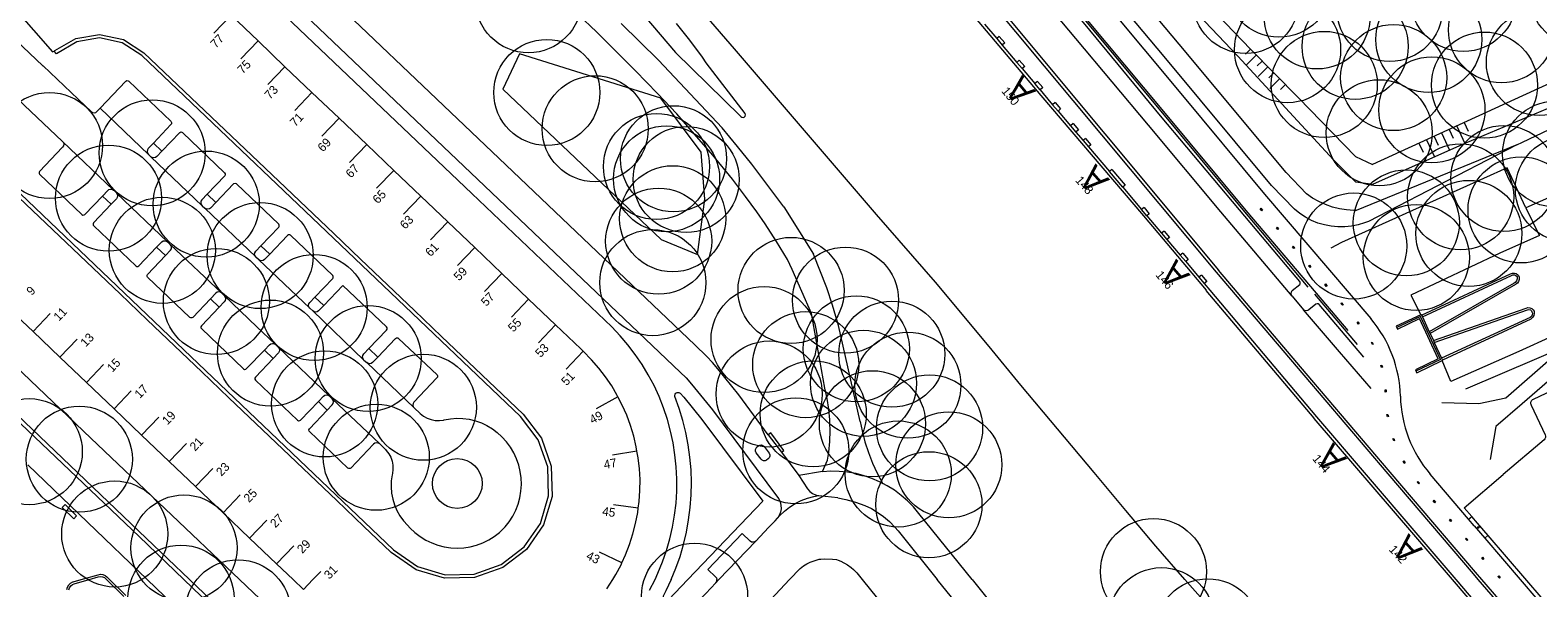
# Model space of a CAD drawing. Header units: metres. Extents: x 134994 to 136506, y 457393 to 459006.
# Tile 94 of 171: x 135242 to 135424, y 458199 to 458266. Entities that reach past the tile are written whole.
import ezdxf
from ezdxf.enums import TextEntityAlignment as Align

# ---------------------------------------------------------------- set-up
doc = ezdxf.new("R2010")
doc.units = ezdxf.units.M
for name, color, linetype, lineweight in [('B-WE-GR-BOOM-S', 250, 'Continuous', 13), ('B-WE-GW_TALUDLIJNEN', 251, 'Continuous', 5), ('B-WE-KG_BEBOUWING', 251, 'Continuous', 20), ('B-WE-KG_BEBOUWING TUSSENMUUR', 251, 'Continuous', 5), ('B-WE-KG_HUISNR', 251, 'Continuous', 5), ('B-WE-KG_ONDERGROND_REST', 251, 'Continuous', 5)]:
    doc.layers.add(name, color=color, linetype=linetype, lineweight=lineweight)
doc.styles.add('Styledgn000', font='dgn000.shx')

# ---------------------------------------------------------------- blocks, each defined once
blk = doc.blocks.new('SGR-BOOM_02')
blk.add_circle((0, 0), 6.4)

msp = doc.modelspace()

# ---------------------------------------------------------------- hatches: boundary and pattern name
at = {"layer": 'B-WE-KG_ONDERGROND_REST'}
for points in [[(135390.27, 458244.8), (135390.45, 458244.59), (135390.36, 458244.51), (135390.18, 458244.72)], [(135392.22, 458242.52), (135392.4, 458242.31), (135392.31, 458242.23), (135392.13, 458242.44)], [(135394.17, 458240.23), (135394.34, 458240.02), (135394.25, 458239.95), (135394.07, 458240.16)], [(135396.11, 458237.95), (135396.29, 458237.74), (135396.2, 458237.66), (135396.02, 458237.87)], [(135398.06, 458235.67), (135398.24, 458235.46), (135398.15, 458235.38), (135397.97, 458235.59)], [(135400, 458233.38), (135400.18, 458233.17), (135400.09, 458233.1), (135399.91, 458233.31)], [(135401.95, 458231.1), (135402.13, 458230.89), (135402.04, 458230.81), (135401.86, 458231.02)], [(135403.69, 458228.65), (135403.82, 458228.41), (135403.72, 458228.35), (135403.59, 458228.6)], [(135404.86, 458225.88), (135404.93, 458225.61), (135404.81, 458225.58), (135404.74, 458225.85)], [(135405.38, 458222.91), (135405.39, 458222.64), (135405.27, 458222.63), (135405.26, 458222.91)], [(135405.59, 458219.93), (135405.64, 458219.66), (135405.52, 458219.64), (135405.47, 458219.91)], [(135406.3, 458217.03), (135406.4, 458216.77), (135406.29, 458216.73), (135406.19, 458216.99)], [(135407.52, 458214.31), (135407.66, 458214.07), (135407.56, 458214.01), (135407.42, 458214.25)], [(135409.21, 458211.84), (135409.39, 458211.63), (135409.3, 458211.56), (135409.12, 458211.77)], [(135411.15, 458209.56), (135411.33, 458209.35), (135411.24, 458209.27), (135411.06, 458209.48)], [(135413.1, 458207.28), (135413.28, 458207.07), (135413.19, 458206.99), (135413.01, 458207.2)], [(135415.05, 458205), (135415.23, 458204.79), (135415.14, 458204.71), (135414.96, 458204.92)], [(135417, 458202.72), (135417.18, 458202.51), (135417.09, 458202.43), (135416.91, 458202.64)], [(135418.96, 458200.44), (135419.14, 458200.24), (135419.05, 458200.16), (135418.87, 458200.37)]]:
    msp.add_hatch(color=256, dxfattribs=at).paths.add_polyline_path(points)

# ---------------------------------------------------------------- linework, layer by layer
at = {"layer": 'B-WE-GW_TALUDLIJNEN'}
for p, q in [((135379.4, 458274.01), (135389, 458263.99)), ((135389, 458263.99), (135394.78, 458258.13)), ((135394.78, 458258.13), (135401.69, 458251.07)), ((135412.98, 458254.31), (135413.46, 458253.28)), ((135413.89, 458254.73), (135414.87, 458252.62)), ((135414.8, 458255.14), (135415.28, 458254.12)), ((135409.34, 458252.65), (135409.83, 458251.59)), ((135410.25, 458253.06), (135411.21, 458251)), ((135411.16, 458253.48), (135411.65, 458252.43)), ((135412.07, 458253.9), (135413.04, 458251.81)), ((135421.15, 458252.44), (135421.84, 458252.79)), ((135401.69, 458251.07), (135403.71, 458250.07))]:
    msp.add_line(p, q, dxfattribs=at)
at = {"layer": 'B-WE-GW_TALUDLIJNEN', "flags": 128}
for points in [[(135421.15, 458252.44), (135403.23, 458243.22), (135402.78, 458243.04), (135401.99, 458242.8), (135401.19, 458242.64), (135400.37, 458242.56), (135399.55, 458242.55), (135398.73, 458242.63), (135397.93, 458242.79), (135397.14, 458243.02), (135396.38, 458243.33), (135395.65, 458243.71), (135394.97, 458244.16), (135394.33, 458244.68), (135391.53, 458247.54), (135378.59, 458263.1), (135347.29, 458300.41)], [(135426.58, 458260.53), (135403.71, 458250.07)], [(135450.57, 458257.56), (135443.74, 458254.5), (135432.61, 458249.45), (135422.25, 458244.87)]]:
    msp.add_lwpolyline(points, dxfattribs=at)
at = {"layer": 'B-WE-KG_BEBOUWING', "flags": 128}
for points in [[(135237.5, 458271.56), (135244.42, 458263.67), (135244.6, 458263.78), (135244.7, 458263.83), (135247.21, 458265.3), (135250.08, 458265.79), (135252.98, 458265.18), (135255.45, 458263.58), (135258.71, 458260.47), (135261.96, 458257.37), (135265.22, 458254.27), (135268.48, 458251.16), (135271.74, 458248.06), (135275.07, 458244.89), (135278.35, 458241.76), (135281.6, 458238.66), (135284.86, 458235.55), (135288.11, 458232.45), (135291.37, 458229.34), (135294.62, 458226.23), (135297.88, 458223.12), (135301.21, 458219.94), (135303.42, 458217.05), (135304.6, 458213.68), (135304.71, 458210.03), (135303.67, 458206.6), (135301.62, 458203.63), (135298.75, 458201.45), (135295.36, 458200.24), (135291.72, 458200.17), (135288.29, 458201.19), (135285.3, 458203.25), (135285.23, 458203.32), (135281.97, 458206.42), (135278.72, 458209.53), (135275.46, 458212.63), (135272.2, 458215.74), (135268.95, 458218.84), (135265.69, 458221.94), (135262.42, 458225.07), (135259.13, 458228.2), (135255.84, 458231.34), (135252.57, 458234.46), (135249.31, 458237.57), (135246.05, 458240.67), (135242.8, 458243.78), (135239.54, 458246.88)], [(135311.31, 458198.89), (135312.04, 458200), (135312.41, 458200.61), (135313.03, 458201.79), (135313.14, 458202.01), (135313.58, 458202.99), (135314.06, 458204.23), (135314.47, 458205.5), (135314.79, 458206.78), (135315.04, 458208.09), (135315.11, 458208.61), (135315.21, 458209.4), (135315.3, 458210.73), (135315.32, 458212.06), (135315.24, 458213.38), (135315.1, 458214.7), (135314.95, 458215.51), (135314.87, 458216.01), (135314.56, 458217.3), (135314.18, 458218.57), (135313.72, 458219.82), (135313.18, 458221.03), (135312.66, 458222.05), (135312.58, 458222.21), (135311.9, 458223.36), (135311.16, 458224.46), (135310.35, 458225.51), (135309.48, 458226.51), (135308.47, 458227.54), (135308.17, 458227.85), (135305.14, 458230.74), (135301.88, 458233.85), (135298.63, 458236.95), (135295.37, 458240.06), (135292.11, 458243.16), (135288.86, 458246.27), (135285.6, 458249.38), (135282.35, 458252.48), (135278.99, 458255.68), (135275.73, 458258.79), (135272.47, 458261.89), (135269.22, 458264.99), (135265.97, 458268.1)], [(135232.98, 458253.13), (135233.31, 458253.41), (135259.39, 458228.55), (135285.57, 458203.58), (135288.47, 458201.56), (135291.79, 458200.57), (135295.29, 458200.66), (135298.56, 458201.82), (135301.35, 458203.96), (135303.3, 458206.77), (135304.29, 458210.11), (135304.21, 458213.59), (135303.04, 458216.86), (135300.9, 458219.66), (135283.48, 458236.27), (135255.19, 458263.25), (135252.82, 458264.78), (135250.07, 458265.36), (135247.36, 458264.9), (135244.89, 458263.45), (135244.6, 458263.78)], [(135238.79, 458233.05), (135242.06, 458229.94), (135245.31, 458226.83), (135248.51, 458223.78), (135251.84, 458220.61), (135255.17, 458217.43), (135258.5, 458214.26), (135261.68, 458211.22), (135265.01, 458208.05), (135268.19, 458205.01), (135271.45, 458201.91), (135273.45, 458200), (135274.71, 458198.8)]]:
    msp.add_lwpolyline(points, dxfattribs=at)
at = {"layer": 'B-WE-KG_BEBOUWING TUSSENMUUR'}
for p, q in [((135265.97, 458268.1), (135263.9, 458265.93)), ((135269.22, 458264.99), (135267.15, 458262.82)), ((135272.47, 458261.89), (135270.4, 458259.72)), ((135275.73, 458258.79), (135273.66, 458256.62)), ((135278.99, 458255.68), (135276.92, 458253.51)), ((135282.35, 458252.48), (135280.27, 458250.31)), ((135285.6, 458249.38), (135283.53, 458247.21)), ((135288.86, 458246.27), (135286.79, 458244.1)), ((135292.11, 458243.16), (135290.04, 458240.99)), ((135295.37, 458240.06), (135293.3, 458237.89)), ((135298.63, 458236.95), (135296.56, 458234.78)), ((135301.88, 458233.85), (135299.81, 458231.68)), ((135242.06, 458229.94), (135244.13, 458232.11)), ((135305.14, 458230.74), (135303.07, 458228.57)), ((135245.31, 458226.83), (135247.38, 458229)), ((135308.47, 458227.54), (135306.4, 458225.37)), ((135248.51, 458223.78), (135250.58, 458225.95)), ((135251.84, 458220.61), (135253.91, 458222.78)), ((135312.66, 458222.05), (135310.02, 458220.62)), ((135255.17, 458217.43), (135257.24, 458219.6)), ((135258.5, 458214.26), (135260.57, 458216.43)), ((135314.95, 458215.51), (135312, 458214.99)), ((135261.68, 458211.22), (135263.75, 458213.39)), ((135265.01, 458208.05), (135267.08, 458210.22)), ((135315.11, 458208.61), (135312.14, 458209.02)), ((135268.19, 458205.01), (135270.27, 458207.18)), ((135271.45, 458201.91), (135273.52, 458204.08)), ((135313.14, 458202.01), (135310.44, 458203.32)), ((135274.71, 458198.8), (135275.85, 458200)), ((135275.85, 458200), (135276.78, 458200.97))]:
    msp.add_line(p, q, dxfattribs=at)
at = {"layer": 'B-WE-KG_ONDERGROND_REST'}
for p, q in [((135334.47, 458297.48), (135384.87, 458237.1)), ((135355.53, 458272.84), (135385.16, 458237.32)), ((135358.68, 458265.53), (135358.37, 458265.27)), ((135358.37, 458265.27), (135359.03, 458264.49)), ((135358.68, 458265.53), (135359.34, 458264.76)), ((135359.34, 458264.76), (135359.03, 458264.49)), ((135389, 458263.99), (135388.41, 458263.41)), ((135243.26, 458261.99), (135243.27, 458262)), ((135361.1, 458262.68), (135360.79, 458262.41)), ((135361.43, 458261.65), (135360.79, 458262.41)), ((135361.1, 458262.68), (135361.75, 458261.92)), ((135361.75, 458261.92), (135361.43, 458261.65)), ((135389.7, 458263.28), (135388.52, 458262.12)), ((135390.4, 458262.57), (135389.81, 458261.99)), ((135391.1, 458261.86), (135389.92, 458260.69)), ((135363.28, 458260.1), (135362.96, 458259.84)), ((135363.6, 458259.09), (135362.96, 458259.84)), ((135363.28, 458260.1), (135363.92, 458259.36)), ((135391.8, 458261.15), (135391.22, 458260.56)), ((135392.51, 458260.43), (135391.33, 458259.27)), ((135393.21, 458259.72), (135392.62, 458259.14)), ((135363.92, 458259.36), (135363.6, 458259.09)), ((135250.15, 458256.87), (135255.99, 458251.3)), ((135365.41, 458257.56), (135365.11, 458257.3)), ((135365.77, 458256.54), (135365.11, 458257.3)), ((135365.41, 458257.56), (135366.08, 458256.8)), ((135366.08, 458256.8), (135365.77, 458256.54)), ((135367.58, 458255.03), (135367.27, 458254.77)), ((135367.27, 458254.77), (135367.93, 458253.99)), ((135367.58, 458255.03), (135368.23, 458254.25)), ((135368.23, 458254.25), (135367.93, 458253.99)), ((135257.62, 458251.69), (135256.59, 458252.67)), ((135369.07, 458253.23), (135368.79, 458252.98)), ((135368.79, 458252.98), (135369.45, 458252.2)), ((135369.07, 458253.23), (135369.75, 458252.45)), ((135369.75, 458252.45), (135369.45, 458252.2)), ((135256.27, 458251.03), (135255.99, 458251.3)), ((135256.27, 458251.03), (135262.46, 458245.11)), ((135372.27, 458249.48), (135371.97, 458249.23)), ((135373.59, 458247.33), (135371.97, 458249.23)), ((135372.27, 458249.48), (135373.89, 458247.59)), ((135373.89, 458247.59), (135373.59, 458247.33)), ((135401.69, 458248.01), (135403.81, 458247.72)), ((135250.44, 458246.28), (135251.51, 458245.29)), ((135252.14, 458246.64), (135258.31, 458240.76)), ((135263.08, 458246.49), (135264.12, 458245.5)), ((135262.81, 458244.81), (135268.94, 458238.95)), ((135332.66, 458244.96), (135336.25, 458239.27)), ((135376.15, 458244.9), (135375.86, 458244.66)), ((135376.5, 458243.91), (135375.86, 458244.66)), ((135376.15, 458244.9), (135376.79, 458244.15)), ((135376.79, 458244.15), (135376.5, 458243.91)), ((135390.18, 458244.72), (135390.27, 458244.8)), ((135390.36, 458244.51), (135390.18, 458244.72)), ((135390.27, 458244.8), (135390.45, 458244.59)), ((135390.45, 458244.59), (135390.36, 458244.51)), ((135378.57, 458242.05), (135378.27, 458241.8)), ((135378.27, 458241.8), (135378.92, 458241.04)), ((135378.57, 458242.05), (135379.22, 458241.29)), ((135392.13, 458242.44), (135392.22, 458242.52)), ((135392.31, 458242.23), (135392.13, 458242.44)), ((135392.22, 458242.52), (135392.4, 458242.31)), ((135392.4, 458242.31), (135392.31, 458242.23)), ((135256.98, 458240.11), (135258.03, 458239.09)), ((135258.31, 458240.76), (135258.63, 458240.44)), ((135258.63, 458240.44), (135264.83, 458234.56)), ((135269.57, 458240.28), (135270.63, 458239.27)), ((135379.22, 458241.29), (135378.92, 458241.04)), ((135394.07, 458240.16), (135394.17, 458240.23)), ((135394.25, 458239.95), (135394.07, 458240.16)), ((135394.17, 458240.23), (135394.34, 458240.02)), ((135394.34, 458240.02), (135394.25, 458239.95)), ((135269.29, 458238.61), (135275.46, 458232.73)), ((135380.83, 458239.4), (135380.53, 458239.14)), ((135381.18, 458238.37), (135380.53, 458239.14)), ((135380.83, 458239.4), (135381.48, 458238.63)), ((135381.48, 458238.63), (135381.18, 458238.37)), ((135396.02, 458237.87), (135396.11, 458237.95)), ((135396.2, 458237.66), (135396.02, 458237.87)), ((135396.11, 458237.95), (135396.29, 458237.74)), ((135383.08, 458236.73), (135382.78, 458236.48)), ((135382.78, 458236.48), (135383.43, 458235.71)), ((135383.08, 458236.73), (135383.73, 458235.96)), ((135396.29, 458237.74), (135396.2, 458237.66)), ((135264.83, 458234.56), (135265.14, 458234.26)), ((135383.73, 458235.96), (135383.43, 458235.71)), ((135394.04, 458234.2), (135395.4, 458232.56)), ((135397.97, 458235.59), (135398.06, 458235.67)), ((135398.15, 458235.38), (135397.97, 458235.59)), ((135398.06, 458235.67), (135398.24, 458235.46)), ((135398.24, 458235.46), (135398.15, 458235.38)), ((135263.47, 458233.88), (135264.54, 458232.88)), ((135275.83, 458232.41), (135275.46, 458232.73)), ((135275.83, 458232.41), (135281.99, 458226.49)), ((135276.09, 458234.08), (135277.15, 458233.07)), ((135399.91, 458233.31), (135400, 458233.38)), ((135400.09, 458233.1), (135399.91, 458233.31)), ((135400, 458233.38), (135400.18, 458233.17)), ((135400.18, 458233.17), (135400.09, 458233.1)), ((135401.86, 458231.02), (135401.95, 458231.1)), ((135402.04, 458230.81), (135401.86, 458231.02)), ((135401.95, 458231.1), (135402.13, 458230.89)), ((135402.13, 458230.89), (135402.04, 458230.81)), ((135409.51, 458231.76), (135406.65, 458230.4)), ((135411.67, 458226.64), (135409.41, 458231.5)), ((135411.92, 458226.57), (135409.51, 458231.76)), ((135409.63, 458231.95), (135409.58, 458231.93)), ((135409.63, 458231.95), (135409.66, 458231.9)), ((135409.66, 458231.9), (135409.75, 458231.69)), ((135409.75, 458231.69), (135410.58, 458229.91)), ((135410.58, 458229.91), (135410.68, 458229.69)), ((135410.68, 458229.69), (135411.08, 458228.83)), ((135411.08, 458228.83), (135411.17, 458228.62)), ((135430.44, 458229.61), (135414.97, 458222.97)), ((135271.06, 458226.69), (135269.99, 458227.69)), ((135271.63, 458228.03), (135277.82, 458222.15)), ((135282.6, 458227.88), (135283.67, 458226.84)), ((135403.59, 458228.6), (135403.69, 458228.65)), ((135403.72, 458228.35), (135403.59, 458228.6)), ((135403.69, 458228.65), (135403.82, 458228.41)), ((135403.82, 458228.41), (135403.72, 458228.35)), ((135411.17, 458228.62), (135412.07, 458226.7)), ((135281.99, 458226.49), (135282.33, 458226.19)), ((135282.33, 458226.19), (135288.05, 458220.72)), ((135404.74, 458225.85), (135404.86, 458225.88)), ((135404.81, 458225.58), (135404.74, 458225.85)), ((135404.93, 458225.61), (135404.81, 458225.58)), ((135404.86, 458225.88), (135404.93, 458225.61)), ((135411.92, 458226.57), (135408.97, 458225.13)), ((135409.08, 458224.95), (135412.14, 458226.45)), ((135412.07, 458226.7), (135412.16, 458226.49)), ((135412.17, 458226.47), (135412.14, 458226.45)), ((135412.16, 458226.49), (135412.17, 458226.47)), ((135409.04, 458225), (135409.08, 458224.95)), ((135276.5, 458221.47), (135277.57, 458220.46)), ((135277.82, 458222.15), (135277.84, 458222.13)), ((135277.84, 458222.13), (135278.18, 458221.82)), ((135278.18, 458221.82), (135283.9, 458216.36)), ((135405.27, 458222.63), (135405.26, 458222.91)), ((135405.26, 458222.91), (135405.38, 458222.91)), ((135405.39, 458222.64), (135405.27, 458222.63)), ((135405.38, 458222.91), (135405.39, 458222.64)), ((135405.47, 458219.91), (135405.59, 458219.93)), ((135405.52, 458219.64), (135405.47, 458219.91)), ((135405.64, 458219.66), (135405.52, 458219.64)), ((135405.59, 458219.93), (135405.64, 458219.66)), ((135396.66, 458219.46), (135396.64, 458219.45)), ((135330.8, 458217.48), (135332.39, 458215.36)), ((135406.19, 458216.99), (135406.3, 458217.03)), ((135406.29, 458216.73), (135406.19, 458216.99)), ((135406.4, 458216.77), (135406.29, 458216.73)), ((135406.3, 458217.03), (135406.4, 458216.77)), ((135332.39, 458215.36), (135334.49, 458212.54)), ((135407.42, 458214.25), (135407.52, 458214.31)), ((135407.56, 458214.01), (135407.42, 458214.25)), ((135407.52, 458214.31), (135407.66, 458214.07)), ((135255.85, 458200), (135241.43, 458213.83)), ((135337.36, 458213.05), (135334.49, 458212.54)), ((135407.66, 458214.07), (135407.56, 458214.01)), ((135415.33, 458207.27), (135410.68, 458212.72)), ((135414.8, 458208.66), (135419.5, 458212.67)), ((135409.12, 458211.77), (135409.21, 458211.84)), ((135409.3, 458211.56), (135409.12, 458211.77)), ((135409.21, 458211.84), (135409.39, 458211.63)), ((135409.39, 458211.63), (135409.3, 458211.56)), ((135411.06, 458209.48), (135411.15, 458209.56)), ((135411.24, 458209.27), (135411.06, 458209.48)), ((135411.15, 458209.56), (135411.33, 458209.35)), ((135411.33, 458209.35), (135411.24, 458209.27)), ((135355.4, 458200), (135348.97, 458207.99)), ((135413.01, 458207.2), (135413.1, 458207.28)), ((135413.19, 458206.99), (135413.01, 458207.2)), ((135413.1, 458207.28), (135413.28, 458207.07)), ((135413.28, 458207.07), (135413.19, 458206.99)), ((135415.71, 458207.59), (135414.8, 458208.66)), ((135415.33, 458207.27), (135415.71, 458207.59)), ((135416.01, 458206.48), (135415.33, 458207.27)), ((135416.39, 458206.8), (135415.71, 458207.59)), ((135416, 458206.48), (135417.29, 458204.99)), ((135416.38, 458206.81), (135417.66, 458205.31)), ((135417.29, 458204.99), (135417.66, 458205.31)), ((135417.66, 458205.31), (135438.78, 458180.73)), ((135324.85, 458200), (135329.31, 458204.65)), ((135414.96, 458204.92), (135415.05, 458205)), ((135415.14, 458204.71), (135414.96, 458204.92)), ((135415.05, 458205), (135415.23, 458204.79)), ((135415.23, 458204.79), (135415.14, 458204.71)), ((135417.29, 458204.99), (135438.4, 458180.4)), ((135416.91, 458202.64), (135417, 458202.72)), ((135417.09, 458202.43), (135416.91, 458202.64)), ((135417, 458202.72), (135417.18, 458202.51)), ((135417.18, 458202.51), (135417.09, 458202.43)), ((135262.65, 458193.47), (135255.85, 458200)), ((135292.02, 458169.48), (135260.28, 458200)), ((135324.48, 458199.61), (135324.85, 458200)), ((135355.4, 458200), (135382.54, 458166.12)), ((135413.27, 458200.07), (135413.33, 458200)), ((135418.87, 458200.37), (135418.96, 458200.44)), ((135419.05, 458200.16), (135418.87, 458200.37)), ((135418.96, 458200.44), (135419.14, 458200.24)), ((135419.14, 458200.24), (135419.05, 458200.16))]:
    msp.add_line(p, q, dxfattribs=at)
at = {"layer": 'B-WE-KG_ONDERGROND_REST', "flags": 128}
for points in [[(135257.59, 458392.93), (135256.46, 458385.2), (135257.42, 458384.09), (135265.38, 458374.74), (135277.25, 458360.68), (135287.76, 458348.31), (135300.35, 458333.36), (135316.37, 458314.36), (135323.78, 458305.62), (135345.64, 458279.78), (135348.27, 458276.67), (135363.71, 458258.42), (135376.07, 458243.88), (135383.65, 458234.91)], [(135421.15, 458252.44), (135401.75, 458244.54), (135401.48, 458244.55), (135400.6, 458244.6), (135399.73, 458244.74), (135398.88, 458244.95), (135398.05, 458245.24), (135397.25, 458245.61), (135396.48, 458246.04), (135395.76, 458246.54), (135393.29, 458249.11), (135380.39, 458264.62), (135349.1, 458301.91), (135326.65, 458329.07), (135318.48, 458339.15), (135313.04, 458345.19)], [(135401.69, 458248.01), (135399.01, 458250.66), (135387.48, 458263.17), (135378.76, 458272.38), (135369.99, 458282.21), (135317.13, 458344.6)], [(135330.8, 458217.48), (135327.23, 458222.29), (135324.7, 458225.42), (135324.05, 458226.18), (135323.37, 458226.91), (135321.95, 458228.31), (135297.48, 458251.61), (135273.23, 458274.73), (135270.58, 458277.47), (135267.87, 458280.37), (135265.22, 458283.33), (135262.64, 458286.34), (135262.17, 458286.89), (135259.62, 458289.77), (135257, 458292.6), (135254.33, 458295.37), (135251.6, 458298.09), (135248.82, 458300.74), (135245.98, 458303.34), (135234.52, 458313.56)], [(135243.26, 458261.99), (135229.63, 458274.9), (135215.48, 458288.41)], [(135395.98, 458235.3), (135387.91, 458244.84), (135378.02, 458256.75), (135368.92, 458267.65), (135358.54, 458280.08)], [(135394.04, 458234.2), (135393.96, 458234.32), (135393.91, 458234.52), (135393.95, 458234.72), (135394.05, 458234.89), (135394.94, 458235.61), (135394.99, 458235.7), (135395, 458235.83), (135394.94, 458235.95), (135394.51, 458236.47), (135387.68, 458244.6), (135378.16, 458255.97), (135369.03, 458266.98), (135359.3, 458278.57), (135359.2, 458278.65), (135359.05, 458278.68), (135358.92, 458278.63), (135357.98, 458277.82), (135357.91, 458277.77), (135357.74, 458277.72), (135357.57, 458277.76), (135357.43, 458277.86)], [(135394.04, 458234.2), (135385.41, 458244.39), (135376.69, 458254.82), (135367.93, 458265.3), (135359.05, 458275.9), (135357.43, 458277.86)], [(135309.44, 458275.6), (135319.6, 458263.6), (135327.42, 458255.97)], [(135317.13, 458200), (135317.49, 458200.77), (135318.04, 458202.12), (135318.52, 458203.51), (135318.92, 458204.91), (135319.25, 458206.33), (135319.5, 458207.77), (135319.67, 458209.22), (135319.76, 458210.68), (135319.77, 458212.14), (135319.7, 458213.6), (135319.54, 458215.05), (135319.31, 458216.49), (135319.01, 458217.92), (135318.62, 458219.33), (135318.16, 458220.72), (135317.62, 458222.07), (135317.01, 458223.4), (135316.32, 458224.69), (135315.57, 458225.94), (135314.75, 458227.15), (135313.86, 458228.31), (135312.92, 458229.42), (135311.91, 458230.48), (135295.03, 458246.57), (135268.4, 458271.98)], [(135270.78, 458272.09), (135294.92, 458249.09), (135320.17, 458225.01), (135320.89, 458224.33), (135321.55, 458223.57), (135324.08, 458220.47), (135331.92, 458209.95), (135332.06, 458209.74), (135332.23, 458209.36), (135332.32, 458208.96), (135332.34, 458208.54), (135332.27, 458208.13), (135332.13, 458207.74), (135331.95, 458207.44)], [(135371.67, 458269.36), (135380.58, 458258.67), (135390.7, 458246.52), (135403.51, 458231.49)], [(135338.24, 458218.86), (135338.23, 458219.26), (135338.11, 458220.55), (135337.91, 458221.83), (135337.63, 458223.1), (135336.02, 458232.1), (135333.7, 458237.43), (135333.13, 458238.61), (135331.79, 458240.8), (135330.43, 458242.91), (135329.44, 458244.39), (135328.07, 458246.23), (135326.48, 458248.3), (135324.1, 458251.23), (135321.91, 458253.76), (135319.76, 458256.18), (135317.44, 458258.65), (135314.76, 458261.39), (135310.05, 458266.11), (135307.87, 458268.2)], [(135332.66, 458244.96), (135328.83, 458250.13), (135327.1, 458252.25), (135325.22, 458254.5), (135317.56, 458262.66), (135313.05, 458267.08)], [(135327.42, 458255.97), (135327.47, 458255.88), (135327.6, 458255.78), (135327.76, 458255.76), (135327.9, 458255.81), (135328.01, 458255.93), (135328.05, 458256.08), (135328.01, 458256.24), (135323.32, 458262.36), (135322.85, 458263.02), (135321.32, 458265.08), (135319.73, 458267.09)], [(135381.07, 458200), (135377.56, 458204.01), (135373.94, 458208.33), (135370.13, 458212.9), (135361.27, 458223.47), (135357.46, 458228.14), (135350.98, 458235.88), (135343.86, 458244.07), (135326.71, 458264.06), (135323.36, 458267.94)], [(135356.89, 458267.01), (135358.37, 458265.27)], [(135369.28, 458267.5), (135378.29, 458256.72), (135388.43, 458244.55), (135397.61, 458233.75), (135400.75, 458230.05)], [(135300.78, 458263.43), (135298.78, 458259.18), (135317.86, 458241.04), (135322.26, 458239.22), (135323.15, 458245.9), (135322.7, 458251.57), (135317.83, 458258.09), (135300.78, 458263.43)], [(135359.03, 458264.49), (135360.79, 458262.41)], [(135243.27, 458262), (135248.36, 458257.17), (135249.07, 458256.47), (135249.24, 458256.36), (135249.44, 458256.33), (135249.63, 458256.38), (135249.77, 458256.47), (135250.15, 458256.87)], [(135361.43, 458261.65), (135362.96, 458259.84)], [(135218.87, 458245.69), (135230.77, 458258.18), (135231.27, 458258.68), (135231.82, 458259.11), (135232.42, 458259.48), (135233.06, 458259.78), (135233.73, 458260.01), (135234.42, 458260.16), (135235.12, 458260.23), (135235.82, 458260.22), (135236.52, 458260.14), (135237.2, 458259.97), (135237.86, 458259.72), (135238.49, 458259.41), (135239.08, 458259.02), (135239.47, 458258.71), (135245.61, 458252.88)], [(135250.15, 458256.87), (135253.28, 458260.14), (135253.4, 458260.21), (135253.54, 458260.19), (135253.63, 458260.13), (135258.71, 458255.3), (135258.77, 458255.16), (135258.76, 458255.01), (135258.71, 458254.92), (135256.59, 458252.67)], [(135363.6, 458259.09), (135363.98, 458258.64), (135365.11, 458257.3)], [(135428.64, 458258.42), (135414.89, 458252.63), (135403.81, 458247.72)], [(135365.77, 458256.54), (135367.27, 458254.77)], [(135421.84, 458252.79), (135429.11, 458256.25)], [(135245.61, 458252.88), (135245.73, 458252.72), (135245.77, 458252.52), (135245.73, 458252.32), (135245.63, 458252.16), (135242.85, 458249.26), (135242.79, 458249.14), (135242.8, 458248.99), (135242.86, 458248.9), (135247.95, 458244.05), (135248.09, 458243.99), (135248.24, 458244.01), (135248.32, 458244.06), (135250.44, 458246.28)], [(135245.61, 458252.88), (135251.77, 458247)], [(135256.59, 458252.67), (135255.96, 458252.01), (135255.86, 458251.84), (135255.83, 458251.64), (135255.88, 458251.44), (135255.99, 458251.3)], [(135257.62, 458251.69), (135259.77, 458253.94), (135259.89, 458254.01), (135260.02, 458253.99), (135260.11, 458253.93), (135265.19, 458249.09), (135265.26, 458248.96), (135265.26, 458248.81), (135265.21, 458248.72), (135263.08, 458246.49)], [(135367.93, 458253.99), (135368.79, 458252.98)], [(135257.62, 458251.69), (135257, 458251.04), (135256.85, 458250.94), (135256.65, 458250.89), (135256.45, 458250.92), (135256.27, 458251.03)], [(135369.45, 458252.2), (135371.97, 458249.23)], [(135422.25, 458244.87), (135419.97, 458249.67), (135400, 458240.66), (135398.69, 458239.98)], [(135250.44, 458246.28), (135251.08, 458246.94), (135251.23, 458247.07), (135251.41, 458247.12), (135251.61, 458247.1), (135251.77, 458247)], [(135251.77, 458247), (135251.8, 458246.97)], [(135251.8, 458246.97), (135252.12, 458246.67), (135252.14, 458246.64)], [(135269.57, 458240.28), (135271.72, 458242.54), (135271.76, 458242.62), (135271.77, 458242.76), (135271.71, 458242.89), (135266.61, 458247.74), (135266.44, 458247.79), (135266.26, 458247.76), (135264.12, 458245.5)], [(135373.59, 458247.33), (135375.86, 458244.66)], [(135266.98, 458200), (135249.05, 458217.07), (135222.48, 458242.39), (135225.57, 458245.66)], [(135251.51, 458245.29), (135249.36, 458243.04), (135249.3, 458242.91), (135249.32, 458242.77), (135249.38, 458242.69), (135254.47, 458237.84), (135254.58, 458237.77), (135254.72, 458237.77), (135254.82, 458237.84), (135256.98, 458240.11)], [(135252.14, 458246.64), (135252.23, 458246.5), (135252.27, 458246.3), (135252.23, 458246.11), (135252.12, 458245.94), (135251.51, 458245.29)], [(135263.08, 458246.49), (135262.44, 458245.82), (135262.33, 458245.65), (135262.3, 458245.46), (135262.35, 458245.27), (135262.46, 458245.11)], [(135262.46, 458245.11), (135262.78, 458244.83), (135262.81, 458244.81)], [(135264.12, 458245.5), (135263.48, 458244.83), (135263.34, 458244.73), (135263.14, 458244.69), (135262.95, 458244.72), (135262.81, 458244.81)], [(135376.5, 458243.91), (135378.27, 458241.8)], [(135422.25, 458244.87), (135423.83, 458241.54), (135423.89, 458241.52)], [(135260.95, 458200), (135255.7, 458205.01), (135232.74, 458226.9), (135216.68, 458242.2), (135216.74, 458242.27), (135216.15, 458242.84)], [(135276.09, 458234.08), (135278.23, 458236.32), (135278.29, 458236.41), (135278.3, 458236.56), (135278.23, 458236.69), (135273.12, 458241.54), (135273.05, 458241.58), (135272.91, 458241.59), (135272.78, 458241.53), (135270.63, 458239.27)], [(135423.89, 458241.52), (135419.09, 458239.37), (135408.36, 458234.33), (135409.58, 458231.93)], [(135260.28, 458200), (135254.88, 458205.19), (135232.98, 458226), (135218.56, 458240.05), (135200.08, 458222.37)], [(135256.98, 458240.11), (135257.6, 458240.75), (135257.77, 458240.86), (135257.98, 458240.89), (135258.18, 458240.85), (135258.31, 458240.76)], [(135258.03, 458239.09), (135258.65, 458239.75), (135258.76, 458239.91), (135258.79, 458240.1), (135258.75, 458240.29), (135258.63, 458240.44)], [(135268.94, 458238.95), (135268.86, 458239.05), (135268.81, 458239.24), (135268.84, 458239.44), (135268.94, 458239.61), (135269.57, 458240.28)], [(135378.92, 458241.04), (135380.53, 458239.14)], [(135263.47, 458233.88), (135261.33, 458231.64), (135261.23, 458231.57), (135261.09, 458231.57), (135260.97, 458231.64), (135255.89, 458236.48), (135255.82, 458236.58), (135255.82, 458236.72), (135255.89, 458236.83), (135258.03, 458239.09)], [(135269.29, 458238.61), (135268.97, 458238.91), (135268.94, 458238.95)], [(135270.63, 458239.27), (135269.99, 458238.61), (135269.83, 458238.5), (135269.64, 458238.46), (135269.45, 458238.5), (135269.29, 458238.61)], [(135341.9, 458219.08), (135339.26, 458230.67), (135338.56, 458233.1), (135337.85, 458235.21), (135336.25, 458239.27)], [(135381.18, 458238.37), (135382.78, 458236.48)], [(135384.87, 458237.1), (135395.43, 458224.65), (135405.59, 458212.74), (135415.86, 458200.7), (135416.46, 458200)], [(135416.94, 458200), (135416.15, 458200.91), (135405.88, 458212.96), (135395.72, 458224.86), (135385.16, 458237.32)], [(135409.66, 458231.9), (135420.38, 458236.88), (135420.61, 458236.97), (135420.85, 458236.98), (135421.08, 458236.92), (135421.28, 458236.78), (135421.35, 458236.7), (135421.43, 458236.47), (135421.44, 458236.22), (135421.36, 458235.98), (135421.22, 458235.77), (135421.02, 458235.63), (135420.98, 458235.61), (135410.68, 458229.69)], [(135409.75, 458231.69), (135420.51, 458236.7), (135420.68, 458236.78), (135420.87, 458236.77), (135421.04, 458236.69), (135421.17, 458236.55), (135421.18, 458236.52), (135421.17, 458236.28), (135421.09, 458236.05), (135420.93, 458235.86), (135420.82, 458235.77), (135410.58, 458229.91)], [(135264.83, 458234.56), (135264.69, 458234.66), (135264.49, 458234.7), (135264.29, 458234.67), (135264.11, 458234.56), (135263.47, 458233.88)], [(135265.14, 458234.26), (135265.25, 458234.09), (135265.29, 458233.89), (135265.25, 458233.69), (135265.15, 458233.53), (135264.54, 458232.88)], [(135265.14, 458234.26), (135269.08, 458230.5), (135271.29, 458228.39)], [(135282.6, 458227.88), (135284.73, 458230.11), (135284.8, 458230.22), (135284.8, 458230.36), (135284.73, 458230.48), (135279.46, 458235.5), (135277.15, 458233.07)], [(135383.43, 458235.71), (135384.11, 458234.91), (135396.95, 458219.65), (135408.95, 458205.65), (135413.78, 458200)], [(135383.65, 458234.91), (135383.62, 458234.89), (135396.66, 458219.46)], [(135401.93, 458228.38), (135396.75, 458234.43)], [(135264.54, 458232.88), (135262.39, 458230.61), (135262.32, 458230.51), (135262.33, 458230.38), (135262.41, 458230.29), (135267.48, 458225.42), (135267.6, 458225.35), (135267.73, 458225.37), (135267.84, 458225.45), (135269.99, 458227.69)], [(135275.46, 458232.73), (135275.35, 458232.89), (135275.32, 458233.08), (135275.36, 458233.27), (135275.48, 458233.43), (135276.09, 458234.08)], [(135277.15, 458233.07), (135276.53, 458232.41), (135276.37, 458232.3), (135276.18, 458232.26), (135275.99, 458232.3), (135275.83, 458232.41)], [(135402.7, 458226.83), (135397.29, 458233.2), (135397.19, 458233.27), (135397.03, 458233.29), (135396.88, 458233.24), (135396.03, 458232.53), (135395.92, 458232.45), (135395.73, 458232.41), (135395.55, 458232.45), (135395.4, 458232.56)], [(135403.57, 458223.04), (135399.75, 458227.47), (135395.4, 458232.56)], [(135411.08, 458228.83), (135422.26, 458232.76), (135422.49, 458232.82), (135422.72, 458232.8), (135422.94, 458232.71), (135423.12, 458232.55), (135423.22, 458232.38), (135423.25, 458232.13), (135423.2, 458231.88), (135423.08, 458231.65), (135422.89, 458231.47), (135422.83, 458231.43), (135412.16, 458226.49)], [(135411.17, 458228.62), (135422.43, 458232.55), (135422.61, 458232.58), (135422.78, 458232.53), (135422.92, 458232.41), (135422.97, 458232.32), (135423.02, 458232.13), (135423, 458231.93), (135422.9, 458231.75), (135422.74, 458231.63), (135412.07, 458226.7)], [(135409.58, 458231.93), (135406.59, 458230.58), (135406.73, 458230.23), (135409.41, 458231.5)], [(135283.67, 458226.84), (135285.82, 458229.09), (135285.94, 458229.16), (135286.08, 458229.15), (135286.18, 458229.08), (135290.82, 458224.69), (135290.89, 458224.57), (135290.87, 458224.42), (135290.81, 458224.33), (135288.03, 458221.42), (135287.93, 458221.25), (135287.9, 458221.05), (135287.95, 458220.86), (135288.05, 458220.72)], [(135426.1, 458230.07), (135425.44, 458229.37), (135421.39, 458227.53), (135413.18, 458223.9), (135412.14, 458226.45)], [(135269.99, 458227.69), (135270.61, 458228.33), (135270.77, 458228.45), (135270.96, 458228.5), (135271.15, 458228.47), (135271.29, 458228.39)], [(135271.63, 458228.03), (135271.75, 458227.88), (135271.8, 458227.69), (135271.77, 458227.5), (135271.67, 458227.34), (135271.06, 458226.69)], [(135271.63, 458228.03), (135271.33, 458228.36), (135271.32, 458228.37), (135271.29, 458228.39)], [(135281.99, 458226.49), (135281.89, 458226.63), (135281.84, 458226.83), (135281.87, 458227.04), (135281.97, 458227.22), (135282.6, 458227.88)], [(135412.11, 458221.37), (135416.58, 458221.23), (135419.81, 458221.91), (135425.59, 458226.96), (135426.96, 458225.66), (135421.8, 458221.22), (135418.62, 458218.47), (135417.92, 458214.49)], [(135271.06, 458226.69), (135268.91, 458224.43), (135268.83, 458224.32), (135268.83, 458224.19), (135268.9, 458224.08), (135268.92, 458224.06), (135273.99, 458219.23), (135274.12, 458219.16), (135274.27, 458219.18), (135274.35, 458219.22), (135276.5, 458221.47)], [(135283.67, 458226.84), (135283.04, 458226.18), (135282.89, 458226.08), (135282.69, 458226.04), (135282.5, 458226.08), (135282.33, 458226.19)], [(135411.67, 458226.64), (135408.91, 458225.31), (135409.04, 458225)], [(135409.04, 458225), (135409.07, 458224.94), (135409.08, 458224.95)], [(135276.5, 458221.47), (135277.12, 458222.13), (135277.28, 458222.25), (135277.47, 458222.29), (135277.66, 458222.26), (135277.82, 458222.15)], [(135277.57, 458220.46), (135278.18, 458221.1), (135278.27, 458221.24), (135278.32, 458221.44), (135278.29, 458221.65), (135278.18, 458221.82)], [(135277.82, 458222.15), (135277.83, 458222.15), (135277.84, 458222.13)], [(135319.08, 458200), (135319.65, 458201.37), (135320.15, 458202.8), (135320.57, 458204.25), (135320.92, 458205.72), (135321.19, 458207.21), (135321.38, 458208.71), (135321.49, 458210.22), (135321.53, 458211.73), (135321.48, 458213.25), (135321.35, 458214.76), (135321.14, 458216.26), (135320.86, 458217.74), (135320.49, 458219.21), (135320.05, 458220.66), (135319.53, 458222.09), (135319.51, 458222.19), (135319.55, 458222.36), (135319.66, 458222.51), (135319.82, 458222.59), (135320.01, 458222.59), (135320.18, 458222.51), (135320.62, 458221.99), (135322.78, 458219.3), (135330.13, 458209.45), (135321.11, 458200)], [(135283.9, 458216.36), (135283.73, 458216.47), (135283.53, 458216.5), (135283.33, 458216.46), (135283.16, 458216.34), (135280.4, 458213.46), (135280.32, 458213.41), (135280.17, 458213.4), (135280.05, 458213.46), (135275.41, 458217.85), (135275.37, 458217.91), (135275.35, 458218.06), (135275.41, 458218.2), (135277.57, 458220.46)], [(135288.05, 458220.72), (135288.79, 458220.03), (135289.19, 458219.72), (135289.63, 458219.47), (135290.11, 458219.3), (135290.61, 458219.2), (135291.11, 458219.18), (135291.62, 458219.24), (135291.69, 458219.26), (135292.44, 458219.4), (135293.2, 458219.46), (135293.95, 458219.44), (135294.71, 458219.34), (135295.45, 458219.17), (135296.17, 458218.91), (135296.85, 458218.59), (135297.5, 458218.19), (135298.07, 458217.75)], [(135337.36, 458213.05), (135337.96, 458214.42), (135338.1, 458215.38), (135338.22, 458216.67), (135338.26, 458217.97), (135338.24, 458218.86)], [(135341.9, 458219.08), (135342.13, 458217.93), (135342.47, 458216.61), (135342.88, 458215.32), (135343.38, 458214.06), (135343.94, 458212.82), (135344.58, 458211.62), (135344.63, 458211.59)], [(135396.64, 458219.45), (135408.69, 458205.43), (135413.33, 458200)], [(135283.9, 458216.36), (135284.61, 458215.68), (135284.7, 458215.59), (135285, 458215.19), (135285.24, 458214.76), (135285.4, 458214.28), (135285.49, 458213.79), (135285.5, 458213.29), (135285.43, 458212.8), (135285.39, 458212.63), (135285.29, 458211.9), (135285.27, 458211.17), (135285.33, 458210.43), (135285.47, 458209.71), (135285.68, 458209.01), (135285.98, 458208.33), (135286.34, 458207.69), (135286.77, 458207.1), (135287.26, 458206.55)], [(135287.26, 458206.55), (135287.58, 458206.2), (135288.16, 458205.66), (135288.79, 458205.18), (135289.46, 458204.76), (135290.18, 458204.42), (135290.92, 458204.14), (135291.69, 458203.95), (135292.47, 458203.83), (135293.26, 458203.79), (135294.05, 458203.83), (135294.84, 458203.96), (135295.6, 458204.16), (135296.35, 458204.43), (135297.06, 458204.78), (135297.73, 458205.2), (135298.36, 458205.68), (135298.86, 458206.17), (135299.03, 458206.36), (135299.53, 458206.98), (135299.96, 458207.66), (135300.32, 458208.37), (135300.6, 458209.11), (135300.81, 458209.88), (135300.94, 458210.67), (135301, 458211.46), (135300.97, 458212.26), (135300.86, 458213.05), (135300.68, 458213.82), (135300.41, 458214.58), (135300.08, 458215.3), (135299.67, 458215.98), (135299.2, 458216.62), (135298.66, 458217.22), (135298.07, 458217.75)], [(135329.35, 458215.31), (135329.26, 458215.48), (135329.25, 458215.68), (135329.32, 458215.86), (135329.44, 458216), (135329.62, 458216.14), (135329.79, 458216.23), (135329.98, 458216.24), (135330.16, 458216.17), (135330.3, 458216.04), (135330.9, 458215.24), (135330.98, 458215.07), (135330.99, 458214.87), (135330.92, 458214.69), (135330.8, 458214.57), (135330.6, 458214.41), (135330.43, 458214.33), (135330.23, 458214.32), (135330.06, 458214.4), (135329.94, 458214.51), (135329.35, 458215.31)], [(135332.39, 458215.36), (135332.67, 458215.56), (135331.09, 458217.7), (135330.8, 458217.48)], [(135334.49, 458212.54), (135335.55, 458210.93), (135335.81, 458210.63), (135336.14, 458210.39), (135336.5, 458210.22), (135336.86, 458210.13)], [(135337.36, 458213.05), (135338.36, 458213.11), (135339.36, 458213.09), (135340.36, 458212.99), (135341.35, 458212.82), (135342.32, 458212.56), (135343.27, 458212.23), (135344.18, 458211.82), (135344.63, 458211.59)], [(135348.97, 458207.99), (135348.32, 458208.77), (135347.61, 458209.49), (135346.84, 458210.16), (135346.02, 458210.77), (135345.16, 458211.3), (135344.63, 458211.59)], [(135245.57, 458208.69), (135246.97, 458207.34), (135247.32, 458207.7), (135245.92, 458209.05), (135245.57, 458208.69)], [(135331.95, 458207.44), (135332.16, 458207.69), (135332.75, 458208.25), (135333.38, 458208.74), (135334.06, 458209.17), (135334.78, 458209.53), (135335.53, 458209.82), (135336.31, 458210.03), (135336.86, 458210.13)], [(135339.2, 458209.86), (135336.89, 458210.12), (135336.86, 458210.13)], [(135339.2, 458209.86), (135340.18, 458209.65), (135341.33, 458209.33), (135342.44, 458208.94), (135343.24, 458208.56), (135343.95, 458208.14), (135344.71, 458207.6), (135345.42, 458206.99), (135346.08, 458206.33), (135346.47, 458205.88), (135351.17, 458200)], [(135329.31, 458204.65), (135330.82, 458206.28), (135331.64, 458207.08), (135331.92, 458207.39), (135331.95, 458207.44)], [(135329.31, 458204.65), (135329.17, 458204.55), (135328.97, 458204.5), (135328.77, 458204.53), (135328.6, 458204.63), (135327.66, 458205.55), (135323.51, 458201.22), (135324.45, 458200.32), (135324.55, 458200.19), (135324.61, 458200)], [(135333.36, 458200), (135334.64, 458201.34), (135335.04, 458201.65), (135335.46, 458201.91), (135335.86, 458202.1), (135336.71, 458202.39), (135336.93, 458202.45), (135337.15, 458202.48), (135337.64, 458202.5), (135338.57, 458202.46), (135339.02, 458202.41), (135339.25, 458202.35), (135339.57, 458202.21), (135340.37, 458201.76), (135340.82, 458201.44), (135341.09, 458201.2), (135341.47, 458200.81), (135342.12, 458200)], [(135246.16, 458198.81), (135246.23, 458199.1), (135246.38, 458199.35), (135246.59, 458199.56), (135246.85, 458199.71), (135246.89, 458199.72), (135247.87, 458200)], [(135246.4, 458198.75), (135246.48, 458199.01), (135246.63, 458199.23), (135246.84, 458199.4), (135247.01, 458199.48), (135248.84, 458200)], [(135247.87, 458200), (135249.94, 458200.58), (135250.22, 458200.63), (135250.49, 458200.6), (135250.76, 458200.5), (135250.96, 458200.34), (135251.3, 458200)], [(135248.84, 458200), (135249.94, 458200.32), (135250.19, 458200.37), (135250.45, 458200.34), (135250.68, 458200.23), (135250.8, 458200.14), (135250.94, 458200)], [(135250.94, 458200), (135253.03, 458197.94)], [(135251.31, 458200), (135253.27, 458198.06)], [(135260.95, 458200), (135292.14, 458170.24), (135292.18, 458170.2), (135292.26, 458170.02), (135292.26, 458169.83), (135292.19, 458169.65), (135292.02, 458169.48)], [(135266.98, 458200), (135276, 458191.42)], [(135316.46, 458198.7), (135317.13, 458200)], [(135319.08, 458200), (135318.44, 458198.63), (135318.1, 458197.98), (135318.06, 458197.81), (135318.11, 458197.63), (135318.22, 458197.49), (135318.38, 458197.42), (135318.56, 458197.42), (135318.72, 458197.5), (135318.76, 458197.54), (135321.11, 458200)], [(135333.36, 458200), (135324.45, 458190.45), (135322.65, 458188.63), (135320.78, 458186.67)], [(135324.48, 458199.61), (135324.58, 458199.78), (135324.61, 458199.98), (135324.61, 458200)], [(135342.12, 458200), (135354.29, 458184.97), (135358.77, 458179.35)], [(135364.33, 458183.79), (135351.17, 458200)], [(135381.07, 458200), (135383.57, 458197.19), (135386.07, 458194.52), (135389.66, 458190.57), (135393.06, 458186.94), (135396.69, 458182.54), (135398.33, 458180.53), (135400.48, 458177.52), (135402.49, 458174.69), (135403.67, 458173.05), (135404.01, 458172.69), (135413.98, 458160.32), (135418.05, 458155.18)], [(135413.33, 458200), (135420.89, 458191.15), (135430.05, 458180.51), (135438.74, 458170.38), (135447.84, 458159.85), (135452.55, 458154.46), (135453.71, 458153.14)], [(135413.78, 458200), (135421.15, 458191.37), (135430.31, 458180.73), (135439, 458170.6), (135448.1, 458160.07), (135452.81, 458154.69), (135453.98, 458153.35)], [(135416.46, 458200), (135426.32, 458188.57), (135437.13, 458176.01), (135447.02, 458164.45), (135455.51, 458154.58)], [(135455.77, 458154.8), (135455.54, 458155.06), (135447.31, 458164.67), (135437.42, 458176.22), (135426.61, 458188.78), (135416.94, 458200)], [(135324.48, 458199.61), (135323.25, 458198.32), (135316.2, 458190.95)]]:
    msp.add_lwpolyline(points, dxfattribs=at)
at = {"layer": 'B-WE-KG_ONDERGROND_REST'}
msp.add_lwpolyline([(135515.17, 458226.1), (135495.43, 458240.21, 0.272032), (135477.26, 458241.84), (135472.69, 458239.68, -0.414214), (135472.02, 458239.92), (135470.32, 458243.51, 0.414211), (135469.65, 458243.75), (135423.1, 458221.73, 0.414225), (135422.86, 458221.06), (135424.57, 458217.46, -0.339033), (135424.44, 458216.87), (135419.5, 458212.67)], format="xyb", dxfattribs=at)
for centre, radius in [((135293.27, 458211.59), 3), ((135416.5, 458206.29), 0.1)]:
    msp.add_circle(centre, radius, dxfattribs=at)
for centre, start, end in [((135392.1, 458221.76), 1.3387, 40.4499), ((135422.09, 458222.46), 181.3387, 220.4641)]:
    msp.add_arc(centre, 15, start, end, dxfattribs=at)

# ---------------------------------------------------------------- block references
at = {"layer": 'B-WE-GR-BOOM-S'}
for p in [(135392.44, 458271.84), (135301.86, 458269.97), (135388.42, 458269.88), (135414.7, 458270.13), (135429.09, 458270.64), (135397.04, 458268.01), (135405.8, 458268.92), (135419.3, 458266.34), (135401.63, 458264.34), (135410.52, 458265.17), (135393.48, 458263.94), (135423.87, 458262.4), (135406.28, 458260.57), (135304.07, 458258.78), (135397.91, 458259.75), (135417.24, 458259.67), (135410.9, 458256.68), (135309.91, 458254.4), (135404.54, 458253.92), (135244.05, 458252.37), (135256.44, 458251.49), (135317.31, 458249.84), (135319.37, 458250.78), (135425.83, 458251.35), (135318.53, 458248.36), (135320.9, 458248.28), (135419.59, 458248.39), (135251.17, 458246.02), (135414.37, 458246.18), (135427.37, 458247.12), (135262.97, 458245.31), (135421.66, 458244.6), (135319.26, 458243.54), (135407.81, 458243.04), (135317.57, 458240.83), (135415.36, 458241.77), (135257.67, 458239.73), (135269.47, 458239.09), (135401.46, 458240.25), (135409.02, 458238.87), (135316.87, 458235.83), (135264.19, 458233.55), (135333.55, 458234.89), (135340.13, 458233.72), (135275.99, 458232.83), (135330.29, 458228.96), (135341.43, 458227.84), (135270.72, 458227.33), (135282.51, 458226.67), (135345.71, 458227.2), (135335.32, 458225.93), (135330.9, 458222.39), (135342.3, 458223.68), (135347.65, 458223.45), (135277.26, 458221.19), (135289.17, 458220.79), (135336.23, 458219.99), (135343.37, 458218.8), (135350.27, 458218.3), (135241.61, 458215.43), (135334.12, 458215.53), (135247.65, 458214.52), (135283.49, 458214.76), (135352.59, 458213.85), (135346.49, 458212.74), (135350.19, 458209.03), (135251.92, 458205.5), (135260.28, 458203.81), (135377.29, 458200.96), (135259.92, 458197.75), (135321.91, 458197.99), (135266.8, 458195.98), (135378.25, 458195.04), (135383.86, 458193.69)]:
    msp.add_blockref('SGR-BOOM_02', p, dxfattribs=at)

# ---------------------------------------------------------------- texts
at = {"layer": 'B-WE-KG_HUISNR', "linetype": 'Continuous', "style": 'Styledgn000'}
for s, rotation, p in [('77', 46.3592, (135264.82, 458265.55)), ('75', 46.3592, (135268.07, 458262.44)), ('73', 46.3592, (135271.35, 458259.38)), ('150', 309.4722, (135360.79, 458257.43)), ('71', 46.3592, (135274.42, 458256.07)), ('69', 46.3592, (135277.75, 458253.03)), ('67', 46.3592, (135281.14, 458249.88)), ('65', 46.3592, (135284.39, 458246.77)), ('148', 311.2368, (135369.74, 458246.71)), ('63', 46.3592, (135287.69, 458243.7)), ('61', 46.3592, (135290.75, 458240.39)), ('59', 46.3592, (135294.18, 458237.47)), ('146', 309.6705, (135379.39, 458235.25)), ('57', 46.3592, (135297.47, 458234.4)), ('55', 46.3592, (135300.73, 458231.29)), ('53', 46.3592, (135304.02, 458228.22)), ('51', 46.3592, (135307.16, 458224.82)), ('49', 28.3947, (135310.71, 458219.94)), ('47', 10.0071, (135312.49, 458214.13)), ('144', 309.8084, (135398.32, 458213.08)), ('45', 352.2374, (135312.34, 458208.06)), ('43', 334.1529, (135310.37, 458202.32)), ('142', 312.4155, (135407.61, 458202.19))]:
    msp.add_text(s, height=1.054, rotation=rotation, dxfattribs=at).set_placement(p, align=Align.MIDDLE_RIGHT)
at = {"layer": 'B-WE-KG_HUISNR', "style": 'Styledgn000'}
for rotation, p in [(129.797, (135362.3, 458259.93)), (131.7069, (135371.18, 458249.24)), (131.2357, (135380.91, 458237.74)), (130.6293, (135399.83, 458215.58)), (132.0239, (135408.97, 458204.62))]:
    msp.add_text('A', height=3, rotation=rotation, dxfattribs=at).set_placement(p, align=Align.CENTER)
at = {"layer": 'B-WE-KG_HUISNR', "linetype": 'Continuous', "style": 'Styledgn000'}
for s, height, p in [('9', 1.05, (135241.53, 458234.58)), ('11', 1.054, (135244.8, 458231.47)), ('13', 1.054, (135248.05, 458228.36)), ('15', 1.054, (135251.25, 458225.31)), ('17', 1.054, (135254.58, 458222.14)), ('19', 1.054, (135257.91, 458218.96)), ('21', 1.054, (135261.24, 458215.79)), ('23', 1.054, (135264.42, 458212.75)), ('25', 1.054, (135267.75, 458209.58)), ('27', 1.054, (135270.94, 458206.54)), ('29', 1.054, (135274.19, 458203.44)), ('31', 1.054, (135277.45, 458200.33))]:
    msp.add_text(s, height=height, rotation=46.3579, dxfattribs=at).set_placement(p, align=Align.MIDDLE_LEFT)

doc.saveas('drawing.dxf')
